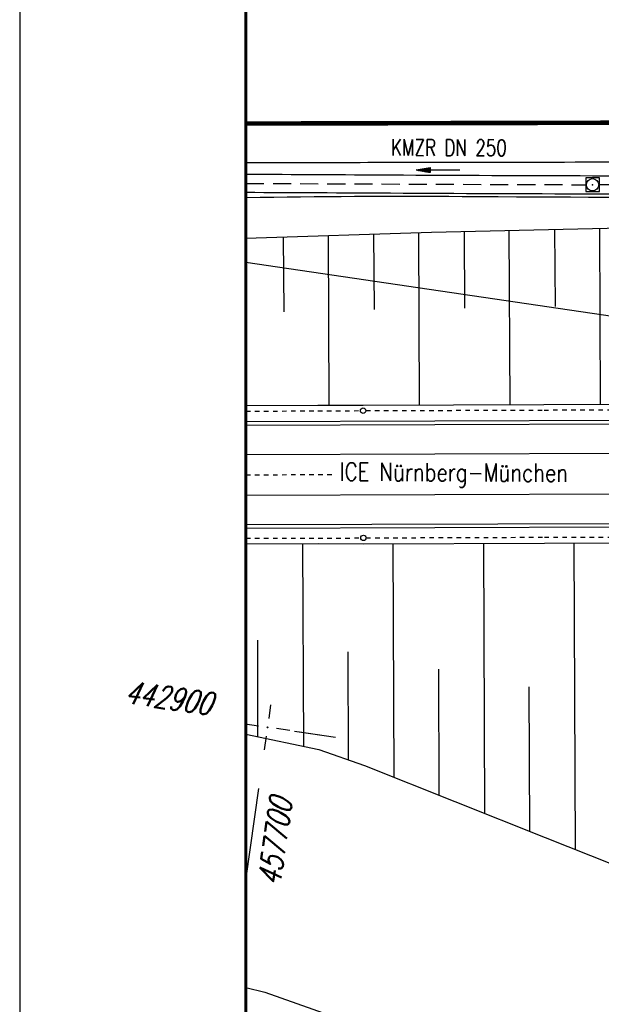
# Model space of a CAD drawing. Extents: x 0 to 1135, y 0 to 594.
# Tile 7 of 153: x 0 to 64, y 220 to 328. Entities that reach past the tile are written whole.
import ezdxf
from ezdxf.enums import TextEntityAlignment as Align

# ---------------------------------------------------------------- set-up
doc = ezdxf.new("R2010")
doc.units = 0
doc.header["$LTSCALE"] = 2
doc.header["$MEASUREMENT"] = 0
for name, pattern in [('ACAD_ISO03W100', [0.5, 0.25, -0.25]), ('ACAD_ISO05W100', [0.5, 0.25, -0.25]), ('AUSGEZOGEN', [0]), ('EinAusfädelung', [3.5, 2.5, -1]), ('GESTRICH-X2', [1.5, 1, -0.5])]:
    doc.linetypes.add(name, pattern=pattern)
doc.layers.get('0').update_dxf_attribs({"color": 8, "linetype": 'AUSGEZOGEN'})
for name, color, linetype in [('Bahnachse', 7, 'CONTINUOUS'), ('BOESCHG', 8, 'AUSGEZOGEN'), ('Böschungen', 15, 'CONTINUOUS'), ('EINAUSF', 8, 'EinAusfädelung'), ('FBRTOP', 8, 'AUSGEZOGEN'), ('Gleisachsen', 7, 'CONTINUOUS'), ('GRENZL-BAB', 7, 'AUSGEZOGEN'), ('Kabelanlagen', 15, 'CONTINUOUS'), ('KANAL', 200, 'GESTRICH-X2'), ('LAERMWAND', 8, 'AUSGEZOGEN'), ('MULDE', 8, 'AUSGEZOGEN'), ('NETZ', 250, 'AUSGEZOGEN'), ('PFEIL', 200, 'CONTINUOUS'), ('RAHMEN', 250, 'AUSGEZOGEN'), ('SCHRIFT', 8, 'AUSGEZOGEN'), ('SCHSYMBOL', 200, 'AUSGEZOGEN'), ('Strassen', 15, 'CONTINUOUS'), ('TEXTO', 200, 'CONTINUOUS'), ('Tiefenentwaesserung_und_Sammell', 15, 'CONTINUOUS')]:
    doc.layers.add(name, color=color, linetype=linetype)
doc.styles.add('ROMANS', font='romans.shx', dxfattribs={"width": 0.8})

# ---------------------------------------------------------------- blocks, each defined once
blk = doc.blocks.new('IKR')
at = {"color": 0}
for p, q in [((0, 1), (0, 2.5)), ((-2.5, 0), (-1, 0)), ((1, 0), (2.5, 0)), ((0, -2.5), (0, -1))]:
    blk.add_line(p, q, dxfattribs=at)
blk.add_circle((0, 0), 0.05, dxfattribs=at)
blk.add_point((0, 0), dxfattribs=at)
blk = doc.blocks.new('20')
blk.add_lwpolyline([(-0.75, -0.75), (0.75, -0.75), (0.75, 0.75), (-0.75, 0.75)], close=True)
blk.add_circle((0, 0), 0.676)
blk.add_point((0, 0))
blk = doc.blocks.new('PFEIL2')
at = {"color": 0}
for p, q in [((0.88, 0), (-2.4, -0.01)), ((0.88, -0.27), (0.88, 0.28)), ((0.88, 0.28), (2.43, 0.01)), ((0.91, 0.27), (0.88, 0.26)), ((0.97, 0.26), (0.88, 0.25)), ((1.02, 0.25), (0.88, 0.23)), ((1.07, 0.24), (0.88, 0.21)), ((1.13, 0.23), (0.88, 0.19)), ((1.18, 0.22), (0.88, 0.17)), ((1.24, 0.21), (0.88, 0.15)), ((1.29, 0.21), (0.88, 0.14)), ((1.34, 0.2), (0.88, 0.12)), ((1.4, 0.19), (0.88, 0.1)), ((1.45, 0.18), (0.88, 0.08)), ((1.51, 0.17), (0.88, 0.06)), ((1.56, 0.16), (0.88, 0.04)), ((1.61, 0.15), (0.88, 0.02)), ((1.67, 0.14), (0.88, 0.01)), ((1.72, 0.13), (0.88, -0.01)), ((1.78, 0.12), (0.88, -0.03)), ((1.83, 0.11), (0.88, -0.05)), ((1.88, 0.1), (0.88, -0.07)), ((1.94, 0.09), (0.88, -0.09)), ((2.05, 0.08), (0.88, -0.12)), ((1.99, 0.08), (0.88, -0.11)), ((2.1, 0.07), (0.88, -0.14)), ((2.15, 0.06), (0.88, -0.16)), ((2.21, 0.05), (0.88, -0.18)), ((2.26, 0.04), (0.88, -0.2)), ((2.32, 0.03), (0.88, -0.22)), ((2.37, 0.02), (0.88, -0.23)), ((2.42, 0.01), (0.88, -0.25)), ((2.43, 0.01), (0.88, -0.27))]:
    blk.add_line(p, q, dxfattribs=at)

msp = doc.modelspace()

# ---------------------------------------------------------------- linework, layer by layer
at = {"layer": 'Bahnachse', "linetype": 'ACAD_ISO05W100'}
msp.add_lwpolyline([(25, 278.16), (34.58, 278.2)], dxfattribs=at)
msp.add_lwpolyline([(25, 278.16), (34.58, 278.2)], dxfattribs=at)
at = {"layer": 'BOESCHG'}
msp.add_lwpolyline([(25, 304.3), (45.51, 304.98), (82.72, 305.82), (110.47, 305.76), (142.85, 305.65), (155.92, 306.89)], dxfattribs=at)
msp.add_lwpolyline([(25, 304.3), (45.51, 304.98), (82.72, 305.82), (110.47, 305.76), (142.85, 305.65), (155.92, 306.89)], dxfattribs=at)
at = {"layer": 'Böschungen', "linetype": 'Continuous'}
for points in [[(34.2, 285.87), (34.12, 304.6)], [(34.2, 285.87), (34.12, 304.6)], [(39.12, 304.77), (39.18, 296.42)], [(39.12, 304.77), (39.18, 296.42)], [(44.2, 285.87), (44.12, 304.93)], [(44.2, 285.87), (44.12, 304.93)], [(49.12, 305.06), (49.18, 296.58)], [(49.12, 305.06), (49.18, 296.58)], [(54.2, 285.91), (54.11, 305.18)], [(54.2, 285.91), (54.11, 305.18)], [(59.12, 305.29), (59.18, 296.74)], [(59.12, 305.29), (59.18, 296.74)], [(64.2, 285.97), (64.11, 305.4)], [(64.2, 285.97), (64.11, 305.4)], [(29.13, 304.44), (29.18, 296.16)], [(29.13, 304.44), (29.18, 296.16)], [(25, 285.83), (32.95, 285.87), (37.95, 285.85), (57.95, 285.92), (82.95, 286.03), (107.96, 286.08), (117.96, 286.14), (132.96, 286.19), (153.96, 286.28), (157.96, 286.29), (182.91, 286.35), (184.91, 286.38), (191.14, 286.36)], [(25, 285.83), (32.95, 285.87), (37.95, 285.85), (57.95, 285.92), (82.95, 286.03), (107.96, 286.08), (117.96, 286.14), (132.96, 286.19), (153.96, 286.28), (157.96, 286.29), (182.91, 286.35), (184.91, 286.38), (191.14, 286.36)], [(25, 270.53), (33, 270.56), (38, 270.55), (58, 270.62), (83, 270.72), (108, 270.83), (118, 270.84), (133.01, 270.89), (154.01, 270.98), (158.01, 270.99), (183.01, 271.05), (185.01, 271.08), (190.01, 271.11), (198.01, 271.09), (225.46, 271.18), (229.96, 271.21)], [(25, 270.53), (33, 270.56), (38, 270.55), (58, 270.62), (83, 270.72), (108, 270.83), (118, 270.84), (133.01, 270.89), (154.01, 270.98), (158.01, 270.99), (183.01, 271.05), (185.01, 271.08), (190.01, 271.11), (198.01, 271.09), (225.46, 271.18), (229.96, 271.21)], [(31.25, 270.56), (31.36, 248.19)], [(31.25, 270.56), (31.36, 248.19)], [(41.25, 270.56), (41.37, 244.75)], [(41.25, 270.56), (41.37, 244.75)], [(51.25, 270.61), (51.38, 240.81)], [(51.25, 270.61), (51.38, 240.81)], [(61.25, 270.62), (61.4, 236.82)], [(61.25, 270.62), (61.4, 236.82)], [(26.34, 249.25), (26.32, 259.9)], [(26.34, 249.25), (26.32, 259.9)], [(36.34, 246.67), (36.29, 258.62)], [(36.34, 246.67), (36.29, 258.62)], [(46.35, 242.78), (46.32, 256.68)], [(46.35, 242.78), (46.32, 256.68)], [(56.37, 238.79), (56.31, 254.74)], [(56.37, 238.79), (56.31, 254.74)], [(25, 249.53), (33.07, 247.81), (38.1, 246.04), (58.08, 238.12), (83.14, 228.17), (108.13, 222.73), (118.15, 221.89), (133.16, 221.08), (154.19, 219.87), (158.18, 220.14), (183.15, 222.24), (185.17, 221.37), (190.14, 220), (198.14, 219.98), (228.93, 228.66)], [(25, 249.53), (33.07, 247.81), (38.1, 246.04), (58.08, 238.12), (83.14, 228.17), (108.13, 222.73), (118.15, 221.89), (133.16, 221.08), (154.19, 219.87), (158.18, 220.14), (183.15, 222.24), (185.17, 221.37), (190.14, 220), (198.14, 219.98), (228.93, 228.66)]]:
    msp.add_lwpolyline(points, dxfattribs=at)
at = {"layer": 'EINAUSF', "const_width": 0.5, "flags": 128}
msp.add_lwpolyline([(25, 316.96), (159.89, 317.26), (175.93, 317.3)], dxfattribs=at)
msp.add_lwpolyline([(25, 316.96), (159.89, 317.26), (175.93, 317.3)], dxfattribs=at)
at = {"layer": 'FBRTOP'}
msp.add_lwpolyline([(25, 312.66, 0.000161), (51.94, 312.7, 0.000321), (89.72, 312.78, -0.000517), (113.22, 312.83, -0.002489), (117.46, 312.81, -0.001019), (127.79, 312.7, -0.008866), (135.44, 312.46, -0.007278), (144.74, 311.87, -0.0137), (150.37, 311.28, -0.009881), (158.12, 310.09, -0.013536), (168.1, 308.08, -0.02126), (174.34, 306.36, -0.002046)], format="xyb", dxfattribs=at)
msp.add_lwpolyline([(25, 312.66, 0.000161), (51.94, 312.7, 0.000321), (89.72, 312.78, -0.000517), (113.22, 312.83, -0.002489), (117.46, 312.81, -0.001019), (127.79, 312.7, -0.008866), (135.44, 312.46, -0.007278), (144.74, 311.87, -0.0137), (150.37, 311.28, -0.009881), (158.12, 310.09, -0.013536), (168.1, 308.08, -0.02126), (174.34, 306.36, -0.002046)], format="xyb", dxfattribs=at)
at = {"layer": 'Gleisachsen', "linetype": 'Continuous'}
for p, q in [((25, 280.41), (98.93, 280.66)), ((25, 280.41), (98.93, 280.66)), ((25, 275.91), (98.95, 276.16)), ((25, 275.91), (98.95, 276.16))]:
    msp.add_line(p, q, dxfattribs=at)
at = {"layer": 'GRENZL-BAB'}
msp.add_line((79.35, 293.61), (25, 301.61), dxfattribs=at)
msp.add_line((79.35, 293.61), (25, 301.61), dxfattribs=at)
at = {"layer": 'Kabelanlagen', "linetype": 'Continuous'}
for p, q in [((25, 284.06), (98.92, 284.31)), ((25, 284.06), (98.92, 284.31)), ((25, 283.66), (98.92, 283.91)), ((25, 283.66), (98.92, 283.91)), ((25, 272.66), (98.96, 272.91)), ((25, 272.66), (98.96, 272.91)), ((25, 272.26), (98.96, 272.51)), ((25, 272.26), (98.96, 272.51))]:
    msp.add_line(p, q, dxfattribs=at)
at = {"layer": 'KANAL'}
for p, q in [((25, 310.35), (62.58, 310.2)), ((64.07, 310.21), (109.26, 310.21))]:
    msp.add_line(p, q, dxfattribs=at)
at = {"layer": 'LAERMWAND'}
msp.add_lwpolyline([(249.13, 208.82), (248.58, 245.34, 0.117141), (247.17, 251.62), (242.3, 258.89, 0.004883), (240.54, 261.46, 0.001948), (234.93, 269.39, 0.006672), (233.25, 271.68, 0.054412), (227.24, 278.07, 0.036244), (216.65, 285.88, 0.02945), (205.38, 292.09, 0.02232), (189.74, 298.7, 0.013833), (172.81, 304.46, 0.043082), (167.18, 305.69, 0.016066), (158.85, 306.49, -0.015568), (150.24, 307.31, -0.008142), (145.03, 308.05, 0.027615), (143.48, 308.21, 0.009491), (141.51, 308.27, 0.000762), (116.87, 308.48, 0.000323), (112.67, 308.51, 0.000021), (48.92, 308.88, 0.005084), (25.1, 308.77, 0.000006), (25, 308.77)], format="xyb", dxfattribs=at)
msp.add_lwpolyline([(249.13, 208.82), (248.58, 245.34, 0.117141), (247.17, 251.62), (242.3, 258.89, 0.004883), (240.54, 261.46, 0.001948), (234.93, 269.39, 0.006672), (233.25, 271.68, 0.054412), (227.24, 278.07, 0.036244), (216.65, 285.88, 0.02945), (205.38, 292.09, 0.02232), (189.74, 298.7, 0.013833), (172.81, 304.46, 0.043082), (167.18, 305.69, 0.016066), (158.85, 306.49, -0.015568), (150.24, 307.31, -0.008142), (145.03, 308.05, 0.027615), (143.48, 308.21, 0.009491), (141.51, 308.27, 0.000762), (116.87, 308.48, 0.000323), (112.67, 308.51, 0.000021), (48.92, 308.88, 0.005084), (25.1, 308.77, 0.000006), (25, 308.77)], format="xyb", dxfattribs=at)
at = {"layer": 'MULDE'}
for points in [[(25, 311.37, -0.000324), (41.01, 311.29, 0.000597), (63.33, 311.2, 0.001017), (72.36, 311.19, -0.000244), (110.01, 311.22, -0.010669), (126.23, 310.87, -0.005431), (158, 309.18, -0.005431)], [(25, 311.37, -0.000324), (41.01, 311.29, 0.000597), (63.33, 311.2, 0.001017), (72.36, 311.19, -0.000244), (110.01, 311.22, -0.010669), (126.23, 310.87, -0.005431), (158, 309.18, -0.005431)], [(25, 309.37, -0.000323), (41, 309.29, 0.000597), (63.32, 309.2, 0.001017), (72.37, 309.19, -0.000244), (110.01, 309.22, -0.010669), (126.15, 308.88, -0.005431), (157.87, 307.18, -0.005431)], [(25, 309.37, -0.000323), (41, 309.29, 0.000597), (63.32, 309.2, 0.001017), (72.37, 309.19, -0.000244), (110.01, 309.22, -0.010669), (126.15, 308.88, -0.005431), (157.87, 307.18, -0.005431)]]:
    msp.add_lwpolyline(points, format="xyb", dxfattribs=at)
at = {"layer": 'NETZ'}
for p, q in [((30.39, 249.84), (34.92, 249.2)), ((30.94, 249.76), (34.92, 249.2)), ((25.02, 233.62), (26.42, 243.52)), ((25.02, 233.62), (26.42, 243.52))]:
    msp.add_line(p, q, dxfattribs=at)
at = {"layer": 'RAHMEN'}
msp.add_line((0, 594), (0, 0), dxfattribs=at)
msp.add_line((0, 594), (0, 0), dxfattribs=at)
at = {"layer": 'RAHMEN', "const_width": 0.35}
msp.add_lwpolyline([(25, 5), (1130, 5), (1130, 589), (25, 589), (25, 5)], dxfattribs=at)
msp.add_lwpolyline([(25, 5), (1130, 5), (1130, 589), (25, 589), (25, 5)], dxfattribs=at)
at = {"layer": 'Strassen', "linetype": 'Continuous'}
msp.add_lwpolyline([(25, 221.55), (27.09, 221.01), (47.68, 213.74, -0.006552), (58.03, 211.22)], format="xyb", dxfattribs=at)
msp.add_lwpolyline([(25, 221.55), (27.09, 221.01), (47.68, 213.74, -0.006552), (58.03, 211.22)], format="xyb", dxfattribs=at)
at = {"layer": 'Tiefenentwaesserung_und_Sammell', "linetype": 'ACAD_ISO03W100'}
for points in [[(25, 285.2), (32.96, 285.22), (37.66, 285.25)], [(25, 285.2), (32.96, 285.22), (37.66, 285.25)], [(38.26, 285.25), (57.96, 285.32), (82.91, 285.38), (107.92, 285.48), (117.66, 285.49)], [(38.26, 285.25), (57.96, 285.32), (82.91, 285.38), (107.92, 285.48), (117.66, 285.49)], [(25, 271.15), (32.99, 271.16), (37.69, 271.19)], [(25, 271.15), (32.99, 271.16), (37.69, 271.19)], [(38.29, 271.2), (57.99, 271.27), (82.99, 271.32), (107.99, 271.43), (117.5, 271.44)], [(38.29, 271.2), (57.99, 271.27), (82.99, 271.32), (107.99, 271.43), (117.5, 271.44)]]:
    msp.add_lwpolyline(points, dxfattribs=at)
at = {"layer": 'Tiefenentwaesserung_und_Sammell', "linetype": 'Continuous'}
for centre in [(37.96, 285.25), (37.96, 285.25), (37.99, 271.2), (37.99, 271.2)]:
    msp.add_circle(centre, 0.3, dxfattribs=at)

# ---------------------------------------------------------------- block references
at = {"layer": 'NETZ', "rotation": 171.9288}
msp.add_blockref('IKR', (27.38, 250.27), dxfattribs=at)
msp.add_blockref('IKR', (27.38, 250.27), dxfattribs=at)
at = {"layer": 'PFEIL', "rotation": 179.7588595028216}
msp.add_blockref('PFEIL2', (46.25, 311.83), dxfattribs=at)
at = {"layer": 'SCHSYMBOL', "rotation": 0.1293595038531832}
msp.add_blockref('20', (63.32, 310.2), dxfattribs=at)
msp.add_blockref('20', (63.32, 310.2), dxfattribs=at)

# ---------------------------------------------------------------- texts
at = {"layer": 'NETZ', "style": 'ROMANS', "oblique": 16.6, "width": 0.75}
for s, rotation, p in [('442900', 351.9288, (11.51, 252.97)), ('442900', 351.9288, (11.51, 252.97)), ('457700', 81.9288, (28.78, 232.66)), ('457700', 81.9288, (28.78, 232.66))]:
    msp.add_text(s, height=2.5, rotation=rotation, dxfattribs=at).set_placement(p)
at = {"layer": 'SCHRIFT', "style": 'ROMANS', "width": 0.8}
msp.add_text('ICE Nürnberg-München', height=2, rotation=359.7093, dxfattribs=at).set_placement((35.37, 277.51))
msp.add_text('ICE Nürnberg-München', height=2, rotation=359.7093, dxfattribs=at).set_placement((35.37, 277.51))
at = {"layer": 'TEXTO', "style": 'ROMANS', "width": 0.75}
msp.add_text('KMZR DN 250', height=1.8, rotation=359.7589, dxfattribs=at).set_placement((47.44, 313.4), align=Align.CENTER)

doc.saveas('drawing.dxf')
